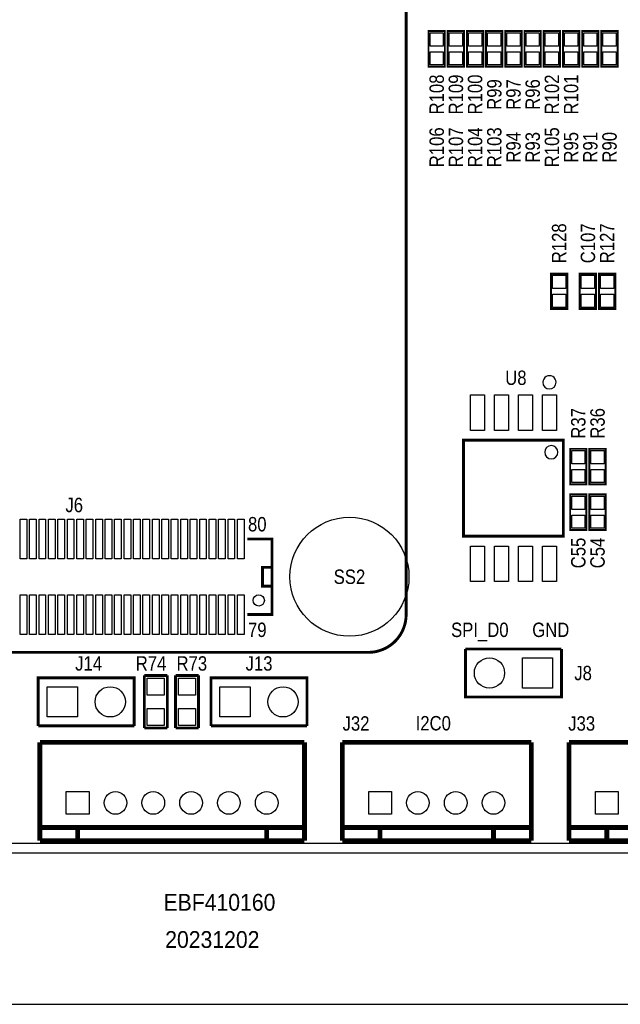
# Model space of a CAD drawing. Extents: x 0 to 137, y -8 to 92.
# Tile 3 of 11: x 57 to 89, y -8 to 44. Entities that reach past the tile are written whole.
import ezdxf
from ezdxf.enums import TextEntityAlignment as Align

# ---------------------------------------------------------------- set-up
doc = ezdxf.new("R2010")
doc.units = 0
for name, color, linetype in [('BG_OUTLINE', 3, 'CONTINUOUS'), ('BG_SILKSCREEN_TOP', 40, 'CONTINUOUS'), ('PG_SILKSCREEN_TOP', 254, 'CONTINUOUS'), ('PIN_SOLDERMASK_TOP', 12, 'CONTINUOUS'), ('RD_SILKSCREEN_TOP', 20, 'CONTINUOUS'), ('RKI_ALL', 2, 'CONTINUOUS')]:
    doc.layers.add(name, color=color, linetype=linetype)

msp = doc.modelspace()

# ---------------------------------------------------------------- linework, layer by layer
at = {"layer": 'BG_OUTLINE'}
msp.add_lwpolyline([(2.999994, 81.999836), (133.999732, 81.999836, -0.414214), (136.999726, 78.999842), (136.999726, 2.999994, -0.414214), (133.999732, 0), (2.999994, 0, -0.414214), (0, 2.999994), (0, 78.999842, -0.414214)], format="xyb", close=True, dxfattribs=at)
msp.add_lwpolyline([(3.048, 0), (3.048, -2.999994), (0, -2.999994), (0, -5.999988, 0.414214), (1.999996, -7.999984), (134.99973, -7.999984, 0.414214), (136.999726, -5.999988), (136.999726, -2.999994), (133.999732, -2.999994), (133.999732, 0)], format="xyb", dxfattribs=at)
at = {"layer": 'BG_SILKSCREEN_TOP', "const_width": 0.1524}
for points in [[(77.37983, 12.618974), (77.37983, 52.618894)], [(17.37995, 10.618978), (75.379834, 10.618978)]]:
    msp.add_lwpolyline(points, dxfattribs=at)
msp.add_lwpolyline([(75.379834, 10.618978, 0.414214), (77.37983, 12.618974)], format="xyb", dxfattribs=at)
at = {"layer": 'PG_SILKSCREEN_TOP'}
for points, const_width in [([(78.5622, 41.6052), (78.5622, 43.4848), (79.4258, 43.4848), (79.4258, 41.6052), (78.5622, 41.6052)], 0.1016), ([(80.4418, 43.4848), (80.4418, 41.6052), (79.5782, 41.6052), (79.5782, 43.4848), (80.4418, 43.4848)], 0.1016), ([(81.4578, 43.4848), (81.4578, 41.6052), (80.5942, 41.6052), (80.5942, 43.4848), (81.4578, 43.4848)], 0.1016), ([(82.4738, 43.4848), (82.4738, 41.6052), (81.6102, 41.6052), (81.6102, 43.4848), (82.4738, 43.4848)], 0.1016), ([(82.6262, 41.6052), (82.6262, 43.4848), (83.4898, 43.4848), (83.4898, 41.6052), (82.6262, 41.6052)], 0.1016), ([(83.6422, 41.6052), (83.6422, 43.4848), (84.5058, 43.4848), (84.5058, 41.6052), (83.6422, 41.6052)], 0.1016), ([(85.5218, 43.4848), (85.5218, 41.6052), (84.6582, 41.6052), (84.6582, 43.4848), (85.5218, 43.4848)], 0.1016), ([(85.6742, 41.6052), (85.6742, 43.4848), (86.5378, 43.4848), (86.5378, 41.6052), (85.6742, 41.6052)], 0.1016), ([(86.6902, 41.6052), (86.6902, 43.4848), (87.5538, 43.4848), (87.5538, 41.6052), (86.6902, 41.6052)], 0.1016), ([(88.5698, 43.4848), (88.5698, 41.6052), (87.7062, 41.6052), (87.7062, 43.4848), (88.5698, 43.4848)], 0.1016), ([(85.0392, 28.7782), (85.0392, 30.6578), (85.9028, 30.6578), (85.9028, 28.7782), (85.0392, 28.7782)], 0.1016), ([(86.5632, 28.7782), (86.5632, 30.6578), (87.4268, 30.6578), (87.4268, 28.7782), (86.5632, 28.7782)], 0.1016), ([(87.5792, 28.7782), (87.5792, 30.6578), (88.4428, 30.6578), (88.4428, 28.7782), (87.5792, 28.7782)], 0.1016), ([(80.417899, 21.844), (80.417899, 16.764), (85.698101, 16.764), (85.698101, 21.844), (80.417899, 21.844)], 0.1524), ([(86.0552, 19.5072), (86.0552, 21.3868), (86.9188, 21.3868), (86.9188, 19.5072), (86.0552, 19.5072)], 0.1016), ([(87.0712, 19.5072), (87.0712, 21.3868), (87.9348, 21.3868), (87.9348, 19.5072), (87.0712, 19.5072)], 0.1016), ([(86.0552, 17.0942), (86.0552, 18.9738), (86.9188, 18.9738), (86.9188, 17.0942), (86.0552, 17.0942)], 0.1016), ([(87.0712, 17.0942), (87.0712, 18.9738), (87.9348, 18.9738), (87.9348, 17.0942), (87.0712, 17.0942)], 0.1016), ([(68.979974, 16.618966), (70.279971, 16.618966), (70.279971, 12.618974), (68.979974, 12.618974)], 0.150012), ([(70.279971, 14.61897), (70.279971, 14.118971), (69.779972, 14.118971), (69.779972, 15.118969), (70.279971, 15.118969)], 0.150012), ([(85.598, 10.795), (80.518, 10.795)], 0.150089), ([(85.598, 10.795), (85.598, 8.255), (80.518, 8.255), (80.518, 10.795)], 0.150012), ([(63.5254, 6.6167), (63.5254, 9.398)], 0.1524), ([(63.5254, 9.398), (64.7446, 9.398)], 0.1524), ([(64.7446, 9.398), (64.7446, 6.6167)], 0.1524), ([(65.1764, 6.6167), (65.1764, 9.398)], 0.1524), ([(65.1764, 9.398), (66.3956, 9.398)], 0.1524), ([(66.3956, 9.398), (66.3956, 6.6167)], 0.1524), ([(57.912, 6.731), (57.912, 9.271), (62.992, 9.271), (62.992, 6.731)], 0.150012), ([(67.056, 6.731), (67.056, 9.271), (72.136, 9.271), (72.136, 6.731)], 0.150012), ([(57.912, 6.731), (62.992, 6.731)], 0.150089), ([(67.056, 6.731), (72.136, 6.731)], 0.150089), ([(64.7446, 6.6167), (63.5254, 6.6167)], 0.1524), ([(66.3956, 6.6167), (65.1764, 6.6167)], 0.1524), ([(71.999881, 5.853887), (57.999859, 5.853887)], 0.254), ([(57.999859, 5.853887), (57.999859, 0.653999)], 0.254), ([(71.999881, 0.653999), (71.999881, 5.853887)], 0.254), ([(73.999852, 5.853887), (73.999852, 0.653999)], 0.254), ([(83.999832, 5.853887), (73.999852, 5.853887)], 0.254), ([(83.999832, 5.853887), (83.999832, 0.653999)], 0.254), ([(85.999828, 5.853887), (85.999828, 0.653999)], 0.254), ([(95.999808, 5.853887), (85.999828, 5.853887)], 0.254), ([(57.999859, 1.353998), (71.999881, 1.353998)], 0.254), ([(59.99988, 1.353998), (59.99988, 0.653999)], 0.254), ([(69.99986, 1.353998), (69.99986, 0.653999)], 0.254), ([(73.999852, 1.353998), (83.999832, 1.353998)], 0.254), ([(75.999848, 1.353998), (75.999848, 0.653999)], 0.254), ([(81.999836, 1.353998), (81.999836, 0.653999)], 0.254), ([(85.999828, 1.353998), (95.999808, 1.353998)], 0.254), ([(87.999824, 1.353998), (87.999824, 0.653999)], 0.254), ([(57.999859, 0.653999), (71.999881, 0.653999)], 0.254), ([(73.999852, 0.653999), (83.999832, 0.653999)], 0.254), ([(85.999828, 0.653999), (95.999808, 0.653999)], 0.254)]:
    msp.add_lwpolyline(points, dxfattribs=dict(at, const_width=const_width))
for points in [[(85.308008, 24.903989, 1), (84.607992, 24.904011, 1)], [(85.407983, 21.203996, 1), (84.708017, 21.204004, 1)]]:
    msp.add_lwpolyline(points, format="xyb", close=True, dxfattribs=at)
at = {"layer": 'PIN_SOLDERMASK_TOP'}
for points in [[(79.344495, 42.694377), (78.643505, 42.694377), (78.643505, 43.395367), (79.344495, 43.395367)], [(79.659505, 43.395367), (80.360495, 43.395367), (80.360495, 42.694377), (79.659505, 42.694377)], [(80.675505, 43.395367), (81.376495, 43.395367), (81.376495, 42.694377), (80.675505, 42.694377)], [(81.691505, 43.395367), (82.392495, 43.395367), (82.392495, 42.694377), (81.691505, 42.694377)], [(83.408495, 42.694377), (82.707505, 42.694377), (82.707505, 43.395367), (83.408495, 43.395367)], [(84.424495, 42.694377), (83.723505, 42.694377), (83.723505, 43.395367), (84.424495, 43.395367)], [(84.739505, 43.395367), (85.440495, 43.395367), (85.440495, 42.694377), (84.739505, 42.694377)], [(86.456495, 42.694377), (85.755505, 42.694377), (85.755505, 43.395367), (86.456495, 43.395367)], [(87.472495, 42.694377), (86.771505, 42.694377), (86.771505, 43.395367), (87.472495, 43.395367)], [(87.787505, 43.395367), (88.488495, 43.395367), (88.488495, 42.694377), (87.787505, 42.694377)], [(79.344495, 41.694633), (78.643505, 41.694633), (78.643505, 42.395623), (79.344495, 42.395623)], [(79.659505, 42.395623), (80.360495, 42.395623), (80.360495, 41.694633), (79.659505, 41.694633)], [(80.675505, 42.395623), (81.376495, 42.395623), (81.376495, 41.694633), (80.675505, 41.694633)], [(81.691505, 42.395623), (82.392495, 42.395623), (82.392495, 41.694633), (81.691505, 41.694633)], [(83.408495, 41.694633), (82.707505, 41.694633), (82.707505, 42.395623), (83.408495, 42.395623)], [(84.424495, 41.694633), (83.723505, 41.694633), (83.723505, 42.395623), (84.424495, 42.395623)], [(84.739505, 42.395623), (85.440495, 42.395623), (85.440495, 41.694633), (84.739505, 41.694633)], [(86.456495, 41.694633), (85.755505, 41.694633), (85.755505, 42.395623), (86.456495, 42.395623)], [(87.472495, 41.694633), (86.771505, 41.694633), (86.771505, 42.395623), (87.472495, 42.395623)], [(87.787505, 42.395623), (88.488495, 42.395623), (88.488495, 41.694633), (87.787505, 41.694633)], [(85.821495, 29.867377), (85.120505, 29.867377), (85.120505, 30.568367), (85.821495, 30.568367)], [(87.345495, 29.867377), (86.644505, 29.867377), (86.644505, 30.568367), (87.345495, 30.568367)], [(88.361495, 29.867377), (87.660505, 29.867377), (87.660505, 30.568367), (88.361495, 30.568367)], [(85.821495, 28.867633), (85.120505, 28.867633), (85.120505, 29.568623), (85.821495, 29.568623)], [(87.345495, 28.867633), (86.644505, 28.867633), (86.644505, 29.568623), (87.345495, 29.568623)], [(88.361495, 28.867633), (87.660505, 28.867633), (87.660505, 29.568623), (88.361495, 29.568623)], [(80.7847, 22.364192), (80.7847, 24.243792), (81.5213, 24.243792), (81.5213, 22.364192)], [(82.0547, 22.364192), (82.0547, 24.243792), (82.7913, 24.243792), (82.7913, 22.364192)], [(83.3247, 22.364192), (83.3247, 24.243792), (84.0613, 24.243792), (84.0613, 22.364192)], [(84.5947, 22.364192), (84.5947, 24.243792), (85.3313, 24.243792), (85.3313, 22.364192)], [(86.837495, 20.596377), (86.136505, 20.596377), (86.136505, 21.297367), (86.837495, 21.297367)], [(87.853495, 20.596377), (87.152505, 20.596377), (87.152505, 21.297367), (87.853495, 21.297367)], [(86.837495, 19.596633), (86.136505, 19.596633), (86.136505, 20.297623), (86.837495, 20.297623)], [(87.853495, 19.596633), (87.152505, 19.596633), (87.152505, 20.297623), (87.853495, 20.297623)], [(86.837495, 18.183377), (86.136505, 18.183377), (86.136505, 18.884367), (86.837495, 18.884367)], [(87.853495, 18.183377), (87.152505, 18.183377), (87.152505, 18.884367), (87.853495, 18.884367)], [(86.837495, 17.183633), (86.136505, 17.183633), (86.136505, 17.884623), (86.837495, 17.884623)], [(87.853495, 17.183633), (87.152505, 17.183633), (87.152505, 17.884623), (87.853495, 17.884623)], [(56.954953, 15.568955), (56.954953, 17.668951), (57.304965, 17.668951), (57.304965, 15.568955)], [(57.454952, 15.568955), (57.454952, 17.668951), (57.804964, 17.668951), (57.804964, 15.568955)], [(57.954951, 15.568955), (57.954951, 17.668951), (58.304963, 17.668951), (58.304963, 15.568955)], [(58.45495, 15.568955), (58.45495, 17.668951), (58.804962, 17.668951), (58.804962, 15.568955)], [(58.954975, 15.568955), (58.954975, 17.668951), (59.304987, 17.668951), (59.304987, 15.568955)], [(59.454974, 15.568955), (59.454974, 17.668951), (59.804986, 17.668951), (59.804986, 15.568955)], [(59.954973, 15.568955), (59.954973, 17.668951), (60.304985, 17.668951), (60.304985, 15.568955)], [(60.454972, 15.568955), (60.454972, 17.668951), (60.804984, 17.668951), (60.804984, 15.568955)], [(60.954971, 15.568955), (60.954971, 17.668951), (61.304983, 17.668951), (61.304983, 15.568955)], [(61.45497, 15.568955), (61.45497, 17.668951), (61.804982, 17.668951), (61.804982, 15.568955)], [(61.954969, 15.568955), (61.954969, 17.668951), (62.304981, 17.668951), (62.304981, 15.568955)], [(62.454968, 15.568955), (62.454968, 17.668951), (62.80498, 17.668951), (62.80498, 15.568955)], [(62.954967, 15.568955), (62.954967, 17.668951), (63.304979, 17.668951), (63.304979, 15.568955)], [(63.454966, 15.568955), (63.454966, 17.668951), (63.804978, 17.668951), (63.804978, 15.568955)], [(63.954965, 15.568955), (63.954965, 17.668951), (64.304977, 17.668951), (64.304977, 15.568955)], [(64.454964, 15.568955), (64.454964, 17.668951), (64.804976, 17.668951), (64.804976, 15.568955)], [(64.954963, 15.568955), (64.954963, 17.668951), (65.304975, 17.668951), (65.304975, 15.568955)], [(65.454962, 15.568955), (65.454962, 17.668951), (65.804974, 17.668951), (65.804974, 15.568955)], [(65.954961, 15.568955), (65.954961, 17.668951), (66.304973, 17.668951), (66.304973, 15.568955)], [(66.45496, 15.568955), (66.45496, 17.668951), (66.804972, 17.668951), (66.804972, 15.568955)], [(66.954959, 15.568955), (66.954959, 17.668951), (67.304971, 17.668951), (67.304971, 15.568955)], [(67.454958, 15.568955), (67.454958, 17.668951), (67.80497, 17.668951), (67.80497, 15.568955)], [(67.954957, 15.568955), (67.954957, 17.668951), (68.304969, 17.668951), (68.304969, 15.568955)], [(68.454956, 15.568955), (68.454956, 17.668951), (68.804968, 17.668951), (68.804968, 15.568955)], [(80.7847, 14.364208), (80.7847, 16.243808), (81.5213, 16.243808), (81.5213, 14.364208)], [(82.0547, 14.364208), (82.0547, 16.243808), (82.7913, 16.243808), (82.7913, 14.364208)], [(83.3247, 14.364208), (83.3247, 16.243808), (84.0613, 16.243808), (84.0613, 14.364208)], [(84.5947, 14.364208), (84.5947, 16.243808), (85.3313, 16.243808), (85.3313, 14.364208)], [(56.954953, 11.568963), (56.954953, 13.668959), (57.304965, 13.668959), (57.304965, 11.568963)], [(57.454952, 11.568963), (57.454952, 13.668959), (57.804964, 13.668959), (57.804964, 11.568963)], [(57.954951, 11.568963), (57.954951, 13.668959), (58.304963, 13.668959), (58.304963, 11.568963)], [(58.45495, 11.568963), (58.45495, 13.668959), (58.804962, 13.668959), (58.804962, 11.568963)], [(58.954975, 11.568963), (58.954975, 13.668959), (59.304987, 13.668959), (59.304987, 11.568963)], [(59.454974, 11.568963), (59.454974, 13.668959), (59.804986, 13.668959), (59.804986, 11.568963)], [(59.954973, 11.568963), (59.954973, 13.668959), (60.304985, 13.668959), (60.304985, 11.568963)], [(60.454972, 11.568963), (60.454972, 13.668959), (60.804984, 13.668959), (60.804984, 11.568963)], [(60.954971, 11.568963), (60.954971, 13.668959), (61.304983, 13.668959), (61.304983, 11.568963)], [(61.45497, 11.568963), (61.45497, 13.668959), (61.804982, 13.668959), (61.804982, 11.568963)], [(61.954969, 11.568963), (61.954969, 13.668959), (62.304981, 13.668959), (62.304981, 11.568963)], [(62.454968, 11.568963), (62.454968, 13.668959), (62.80498, 13.668959), (62.80498, 11.568963)], [(62.954967, 11.568963), (62.954967, 13.668959), (63.304979, 13.668959), (63.304979, 11.568963)], [(63.454966, 11.568963), (63.454966, 13.668959), (63.804978, 13.668959), (63.804978, 11.568963)], [(63.954965, 11.568963), (63.954965, 13.668959), (64.304977, 13.668959), (64.304977, 11.568963)], [(64.454964, 11.568963), (64.454964, 13.668959), (64.804976, 13.668959), (64.804976, 11.568963)], [(64.954963, 11.568963), (64.954963, 13.668959), (65.304975, 13.668959), (65.304975, 11.568963)], [(65.454962, 11.568963), (65.454962, 13.668959), (65.804974, 13.668959), (65.804974, 11.568963)], [(65.954961, 11.568963), (65.954961, 13.668959), (66.304973, 13.668959), (66.304973, 11.568963)], [(66.45496, 11.568963), (66.45496, 13.668959), (66.804972, 13.668959), (66.804972, 11.568963)], [(66.954959, 11.568963), (66.954959, 13.668959), (67.304971, 13.668959), (67.304971, 11.568963)], [(67.454958, 11.568963), (67.454958, 13.668959), (67.80497, 13.668959), (67.80497, 11.568963)], [(67.954957, 11.568963), (67.954957, 13.668959), (68.304969, 13.668959), (68.304969, 11.568963)], [(68.454956, 11.568963), (68.454956, 13.668959), (68.804968, 13.668959), (68.804968, 11.568963)], [(85.128862, 10.325862), (85.128862, 8.724138), (83.527138, 8.724138), (83.527138, 10.325862)], [(64.584961, 8.351139), (63.685039, 8.351139), (63.685039, 9.251061), (64.584961, 9.251061)], [(66.235961, 8.351139), (65.336039, 8.351139), (65.336039, 9.251061), (66.235961, 9.251061)], [(58.381138, 7.200138), (58.381138, 8.801862), (59.982862, 8.801862), (59.982862, 7.200138)], [(67.525138, 7.200138), (67.525138, 8.801862), (69.126862, 8.801862), (69.126862, 7.200138)], [(64.584961, 6.750939), (63.685039, 6.750939), (63.685039, 7.650861), (64.584961, 7.650861)], [(66.235961, 6.750939), (65.336039, 6.750939), (65.336039, 7.650861), (66.235961, 7.650861)], [(59.399881, 2.053996), (59.399881, 3.253994), (60.599879, 3.253994), (60.599879, 2.053996)], [(75.399849, 2.053996), (75.399849, 3.253994), (76.599847, 3.253994), (76.599847, 2.053996)], [(87.399825, 2.053996), (87.399825, 3.253994), (88.599823, 3.253994), (88.599823, 2.053996)]]:
    msp.add_lwpolyline(points, close=True, dxfattribs=at)
for centre, radius in [((74.379836, 14.61897), 3.149994), ((69.579973, 13.36896), 0.299999), ((81.788, 9.525), 0.800862), ((61.722, 8.001), 0.800862), ((70.866, 8.001), 0.800862), ((61.999876, 2.653995), 0.599999), ((63.999872, 2.653995), 0.599999), ((65.999868, 2.653995), 0.599999), ((67.999864, 2.653995), 0.599999), ((69.99986, 2.653995), 0.599999), ((77.999844, 2.653995), 0.599999), ((79.99984, 2.653995), 0.599999), ((81.999836, 2.653995), 0.599999)]:
    msp.add_circle(centre, radius, dxfattribs=at)
at = {"layer": 'RKI_ALL'}
msp.add_lwpolyline([(0.508, 3.048), (0.508, 78.951836, -0.414214), (3.048, 81.491836), (133.951726, 81.491836, -0.414214), (136.491726, 78.951836), (136.491726, 3.048, -0.414214), (133.951726, 0.508), (3.048, 0.508, -0.414214)], format="xyb", close=True, dxfattribs=at)

# ---------------------------------------------------------------- texts
at = {"layer": 'BG_SILKSCREEN_TOP'}
for s, height, width, p in [('SPI_D0', 0.762, 0.866667, (79.756, 11.43)), ('GND', 0.762, 0.866667, (84.0486, 11.43)), ('I2C0', 0.762, 0.866667, (77.882242, 6.488887)), ('EBF410160', 0.889, 0.942857, (64.5414, -3.048)), ('20231202', 0.889, 0.942857, (64.6303, -5.0165))]:
    msp.add_text(s, height=height, dxfattribs=dict(at, width=width)).set_placement(p)
at = {"layer": 'PG_SILKSCREEN_TOP', "width": 0.866667}
for s, p in [('80', (69.0118, 17.018)), ('79', (69.0118, 11.43))]:
    msp.add_text(s, height=0.762, dxfattribs=at).set_placement(p)
at = {"layer": 'RD_SILKSCREEN_TOP', "width": 0.866667}
for s, p in [('R108', (79.375, 40.131695)), ('R109', (80.391, 40.131695)), ('R100', (81.407, 40.131695)), ('R99', (82.423, 40.131695)), ('R97', (83.439, 40.131695)), ('R96', (84.455, 40.131695)), ('R102', (85.471, 40.131695)), ('R101', (86.487, 40.131695)), ('R106', (79.375, 37.337695)), ('R107', (80.391, 37.337695)), ('R104', (81.407, 37.337695)), ('R103', (82.423, 37.337695)), ('R94', (83.439, 37.337695)), ('R93', (84.455, 37.337695)), ('R105', (85.471, 37.337695)), ('R95', (86.487, 37.337695)), ('R91', (87.503, 37.337695)), ('R90', (88.519, 37.337695)), ('R128', (85.852, 32.257695)), ('C107', (87.376, 32.257695)), ('R127', (88.392, 32.257695)), ('R37', (86.868, 22.732695)), ('R36', (87.884, 22.732695)), ('C55', (86.868, 15.874695)), ('C54', (87.884, 15.874695))]:
    msp.add_text(s, height=0.762, rotation=90, dxfattribs=at).set_placement(p, align=Align.CENTER)
for s, p in [('U8', (83.185, 24.765)), ('J6', (59.817, 18.034)), ('SS2', (74.379836, 14.23797)), ('R73', (66.04, 9.652)), ('J13', (69.596, 9.652)), ('J14', (60.579, 9.652)), ('R74', (63.881, 9.652)), ('J8', (86.741, 9.144))]:
    msp.add_text(s, height=0.762, dxfattribs=at).set_placement(p, align=Align.CENTER)
for s, p in [('J32', (74.0156, 6.477)), ('J33', (85.9536, 6.477))]:
    msp.add_text(s, height=0.762, dxfattribs=at).set_placement(p)

doc.saveas('drawing.dxf')
